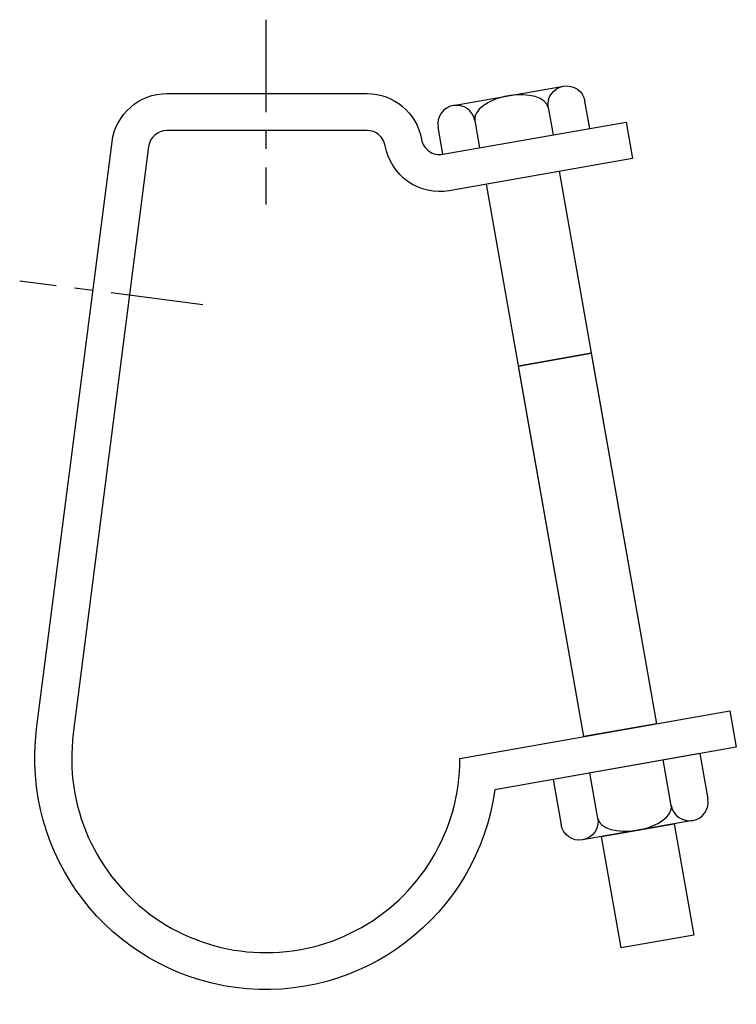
# Model space of a CAD drawing. Extents: x 13 to 203, y 7 to 268.
import ezdxf

# ---------------------------------------------------------------- set-up
doc = ezdxf.new("R2010")
doc.units = 0
doc.header["$MEASUREMENT"] = 0
doc.linetypes.add('AI9-LTYPE1', pattern=[39.224642, 24.515402, -4.90308, 4.90308, -4.90308])
doc.layers.get('0').update_dxf_attribs({"linetype": 'CONTINUOUS'})

# ---------------------------------------------------------------- blocks, each defined once
blk = doc.blocks.new('AI9-BLK2')
at = {"color": 7}
for p, q in [((-16.09, 3.85), (13.18, 9.01)), ((9.16, 3.32), (10.43, -3.92)), ((20.19, -2.2), (18.91, 5.04)), ((-18.84, -9.08), (-20.12, -1.84)), ((-18.84, -9.08), (20.19, -2.2)), ((-10.36, -0.12), (-9.08, -7.36))]:
    blk.add_line(p, q, dxfattribs=at)
for points in [[(9.16, 3.32), (8.69, 5.99), (10.49, 8.53), (13.18, 9.01), (15.88, 9.48), (18.44, 7.71), (18.91, 5.04)], [(9.16, 3.32), (8.69, 5.99), (3.94, 7.38), (-1.45, 6.43), (-6.84, 5.48), (-10.83, 2.55), (-10.36, -0.12)], [(-10.36, -0.12), (-10.83, 2.55), (-13.39, 4.32), (-16.09, 3.85), (-18.78, 3.37), (-20.59, 0.83), (-20.12, -1.84)]]:
    blk.add_open_spline(points, degree=3, knots=[0, 0, 0, 0, 1, 1, 1, 2, 2, 2, 2], dxfattribs=at)
blk = doc.blocks.new('AI9-BLK1')
at = {"color": 7}
for p, q in [((18.41, 11.5), (-20.62, 4.62)), ((18.41, 11.5), (20.54, -0.57)), ((10.78, -2.29), (8.66, 9.78)), ((-8.73, -5.73), (-10.86, 6.34)), ((-20.62, 4.62), (-18.49, -7.45)), ((16.52, -6.26), (-12.76, -11.42))]:
    blk.add_line(p, q, dxfattribs=at)
for points in [[(-8.73, -5.73), (-8.26, -8.4), (-3.51, -9.79), (1.88, -8.84), (7.27, -7.89), (11.26, -4.96), (10.78, -2.29)], [(10.78, -2.29), (11.26, -4.96), (13.82, -6.74), (16.52, -6.26), (19.21, -5.79), (21.01, -3.24), (20.54, -0.57)], [(-8.73, -5.73), (-8.26, -8.4), (-10.06, -10.95), (-12.76, -11.42), (-15.45, -11.9), (-18.02, -10.12), (-18.49, -7.45)]]:
    blk.add_open_spline(points, degree=3, knots=[0, 0, 0, 0, 1, 1, 1, 2, 2, 2, 2], dxfattribs=at)

msp = doc.modelspace()

# ---------------------------------------------------------------- linework, layer by layer
at = {"color": 253, "linetype": 'AI9-LTYPE1'}
for p, q in [((78.15, 268.46), (78.15, 219.43)), ((61.38, 192.78), (12.75, 199.02))]:
    msp.add_line(p, q, dxfattribs=at)
at = {"color": 7}
for p, q in [((156.07, 228.21), (181.93, 81.55)), ((162.62, 78.14), (136.76, 224.8)), ((164.58, 179.92), (145.27, 176.51))]:
    msp.add_line(p, q, dxfattribs=at)
for points in [[(181.93, 81.55), (162.62, 78.14), (145.27, 176.51), (164.58, 179.92)], [(191.83, 25.41), (172.52, 22), (167.3, 51.58), (186.61, 54.99)]]:
    msp.add_lwpolyline(points, close=True, dxfattribs=at)
msp.add_lwpolyline([(186.61, 54.99), (191.83, 25.41), (172.52, 22), (167.3, 51.58)], dxfattribs=at)
msp.add_open_spline([(175.59, 231.65), (175.59, 231.65), (173.88, 241.3), (173.88, 241.3), (173.88, 241.3), (125.2, 232.72), (125.2, 232.72), (123.92, 232.49), (122.6, 232.79), (121.53, 233.53), (120.47, 234.28), (119.74, 235.42), (119.52, 236.7), (119.52, 236.7), (119.52, 236.7), (119.52, 236.7), (118.28, 243.73), (112.17, 248.85), (105.03, 248.85), (105.03, 248.85), (51.86, 248.85), (51.86, 248.85), (44.47, 248.85), (38.22, 243.35), (37.28, 236.02), (37.28, 236.02), (17.26, 80.16), (17.26, 80.16), (12.96, 46.63), (36.57, 15.93), (70.07, 11.49), (103.58, 7.04), (134.38, 30.52), (138.97, 64.01), (138.97, 64.01), (203.15, 75.33), (203.15, 75.33), (203.15, 75.33), (201.45, 84.99), (201.45, 84.99), (201.45, 84.99), (129.73, 72.34), (129.73, 72.34), (129.73, 53.13), (119.05, 35.5), (102.01, 26.61), (84.98, 17.72), (64.42, 19.04), (48.65, 30.03), (32.89, 41.01), (24.54, 59.85), (26.99, 78.91), (26.99, 78.91), (47, 234.77), (47, 234.77), (47.32, 237.21), (49.4, 239.05), (51.86, 239.05), (51.86, 239.05), (105.03, 239.05), (105.03, 239.05), (107.41, 239.05), (109.45, 237.34), (109.86, 234.99), (109.86, 234.99), (109.86, 234.99), (109.86, 234.99), (110.54, 231.15), (112.71, 227.74), (115.91, 225.5), (119.1, 223.26), (123.06, 222.38), (126.9, 223.06), (126.9, 223.06), (175.59, 231.65), (175.59, 231.65)], degree=3, knots=[0, 0, 0, 0, 1, 1, 1, 2, 2, 2, 3, 3, 3, 4, 4, 4, 5, 5, 5, 6, 6, 6, 7, 7, 7, 8, 8, 8, 9, 9, 9, 10, 10, 10, 11, 11, 11, 12, 12, 12, 13, 13, 13, 14, 14, 14, 15, 15, 15, 16, 16, 16, 17, 17, 17, 18, 18, 18, 19, 19, 19, 20, 20, 20, 21, 21, 21, 22, 22, 22, 23, 23, 23, 24, 24, 24, 25, 25, 25, 25], dxfattribs=at)

# ---------------------------------------------------------------- block references
at = {"color": 7, "linetype": 'AI9-LTYPE1'}
msp.add_blockref('AI9-BLK2', (144.03, 241.8), dxfattribs=at)
at = {"color": 7}
msp.add_blockref('AI9-BLK1', (175.08, 62.13), dxfattribs=at)

doc.saveas('drawing.dxf')
